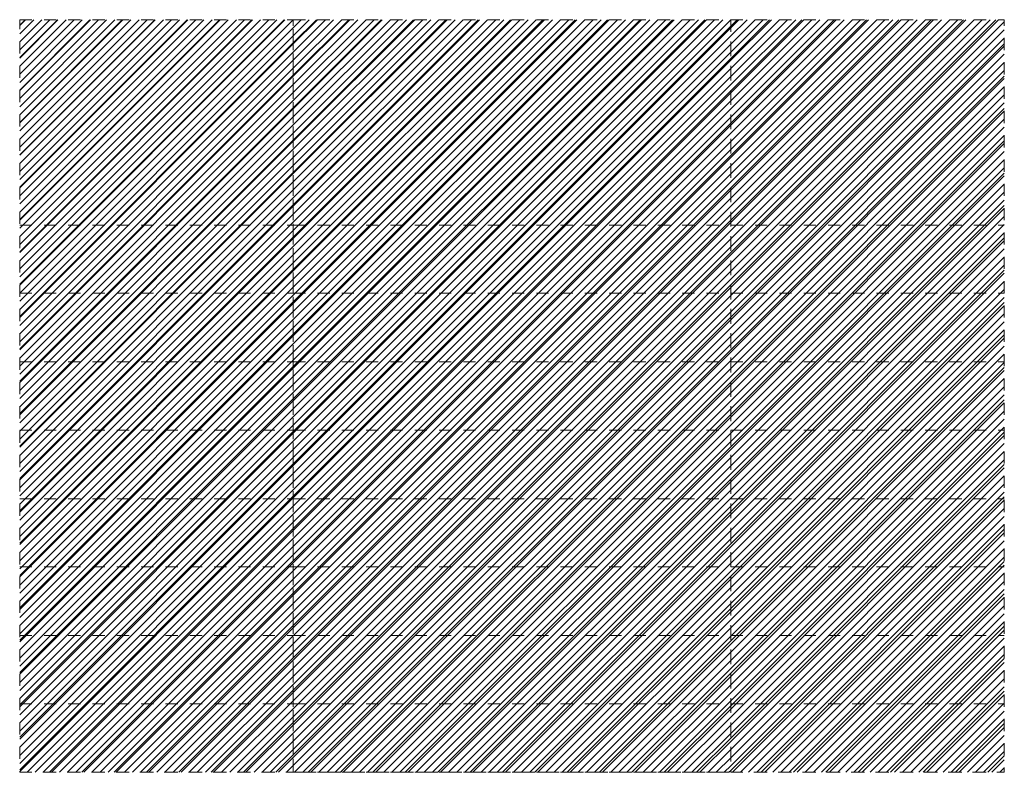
# Model space of a CAD drawing. Header units: inches. Extents: x -441 to -296, y -239 to 242.
# Tile 6 of 6: x -404 to -297, y 159 to 242. Entities that reach past the tile are written whole.
import ezdxf

# ---------------------------------------------------------------- set-up
doc = ezdxf.new("R2010")
doc.units = ezdxf.units.IN
doc.header["$LTSCALE"] = 32
doc.header["$MEASUREMENT"] = 0
doc.linetypes.add('Dash Style-1', pattern=[0.083328, 0.041656, -0.041672])
for name, color, linetype, lineweight in [('DashLine', 7, 'Dash Style-1', 13), ('DashLineFill', 7, 'Dash Style-1', 13), ('Drawing', 7, 'Continuous', 18), ('None', 7, 'Continuous', 18)]:
    doc.layers.add(name, color=color, linetype=linetype, lineweight=lineweight)
pattern_1 = [(45, (0, 0), (-1.613016, 1.935715), []), (45, (-1.0608, 1.0608), (-0.472346, 0.4167613), [])]

# ---------------------------------------------------------------- blocks, each defined once
blk = doc.blocks.new('Group-3')
at = {"layer": 'DashLineFill', "linetype": 'Continuous', "lineweight": 13}
h = blk.add_hatch(dxfattribs=at)
h.set_pattern_fill('Steel', color=253, style=0, pattern_type=2)
h.set_pattern_definition(pattern_1)
h.paths.add_polyline_path([(0, 239.48), (30, 239.48), (30, 156.96), (0, 156.96)])
h = blk.add_hatch(dxfattribs=at)
h.set_pattern_fill('Steel', color=253, style=0, pattern_type=2)
h.set_pattern_definition(pattern_1)
h.paths.add_polyline_path([(30, 239.48), (77.99, 239.48), (77.99, 156.96), (30, 156.96)])
h = blk.add_hatch(dxfattribs=at)
h.set_pattern_fill('Steel', color=253, style=0, pattern_type=2)
h.set_pattern_definition(pattern_1)
h.paths.add_polyline_path([(77.99, 239.48), (107.99, 239.48), (107.99, 156.96), (77.99, 156.96)])
at = {"layer": 'DashLine'}
for p, q in [((0, 239.48), (30, 239.48)), ((30, 239.48), (77.99, 239.48)), ((77.99, 239.48), (107.99, 239.48)), ((0, 216.96), (30, 216.96)), ((30, 216.96), (77.99, 216.96)), ((77.99, 216.96), (107.99, 216.96)), ((0, 209.48), (30, 209.48)), ((30, 209.48), (77.99, 209.48)), ((77.99, 209.48), (107.99, 209.48)), ((0, 201.96), (30, 201.96)), ((30, 201.96), (77.99, 201.96)), ((77.99, 201.96), (107.99, 201.96)), ((0, 194.48), (30, 194.48)), ((30, 194.48), (77.99, 194.48)), ((77.99, 194.48), (107.99, 194.48)), ((0, 186.96), (30, 186.96)), ((30, 186.96), (77.99, 186.96)), ((77.99, 186.96), (107.99, 186.96)), ((0, 179.48), (30, 179.48)), ((30, 179.48), (77.99, 179.48)), ((77.99, 179.48), (107.99, 179.48)), ((0, 171.96), (30, 171.96)), ((30, 171.96), (77.99, 171.96)), ((77.99, 171.96), (107.99, 171.96)), ((0, 164.48), (30, 164.48)), ((30, 164.48), (77.99, 164.48)), ((77.99, 164.48), (107.99, 164.48)), ((0, 156.96), (30, 156.96)), ((30, 156.96), (77.99, 156.96)), ((77.99, 156.96), (107.99, 156.96))]:
    blk.add_line(p, q, dxfattribs=at)
at = {"layer": 'DashLineFill', "flags": 128}
for points in [[(0, 239.48), (30, 239.48), (30, 156.96), (0, 156.96)], [(30, 239.48), (77.99, 239.48), (77.99, 156.96), (30, 156.96)], [(77.99, 239.48), (107.99, 239.48), (107.99, 156.96), (77.99, 156.96)]]:
    blk.add_lwpolyline(points, close=True, dxfattribs=at)
blk = doc.blocks.new('SL Wall Panel (2D)')
at = {"layer": 'None'}
blk.add_blockref('Group-3', (0, 0), dxfattribs=at)
at = {"layer": 'Drawing', "color": 0, "flags": 1}
for tag in ['Tag', 'Catalog', 'Custom', 'FinishGroup', 'Discount', 'Item1', 'Item2', 'Item3', 'Item4', 'Item5', 'Item6', 'Item7', 'Item8', 'Item9', 'Item10', 'Item11', 'Item12', 'Item13', 'Item14', 'Item15', 'Item16', 'Item17', 'Item18', 'Item19', 'Item20', 'Item21', 'Item22', 'Item23', 'Item24', 'Item25', 'Option1', 'Option2', 'Option3', 'Option4', 'Option5', 'Option6', 'Option7', 'Option8', 'Option9', 'Option10', 'Option11', 'Option12']:
    blk.add_attdef(tag, (-81, -225.07), '', height=0.00709, dxfattribs=at)

msp = doc.modelspace()

# ---------------------------------------------------------------- block references
at = {"layer": 'Drawing'}
msp.add_blockref('SL Wall Panel (2D)', (-404.5, 2.5), dxfattribs=at)

doc.saveas('drawing.dxf')
